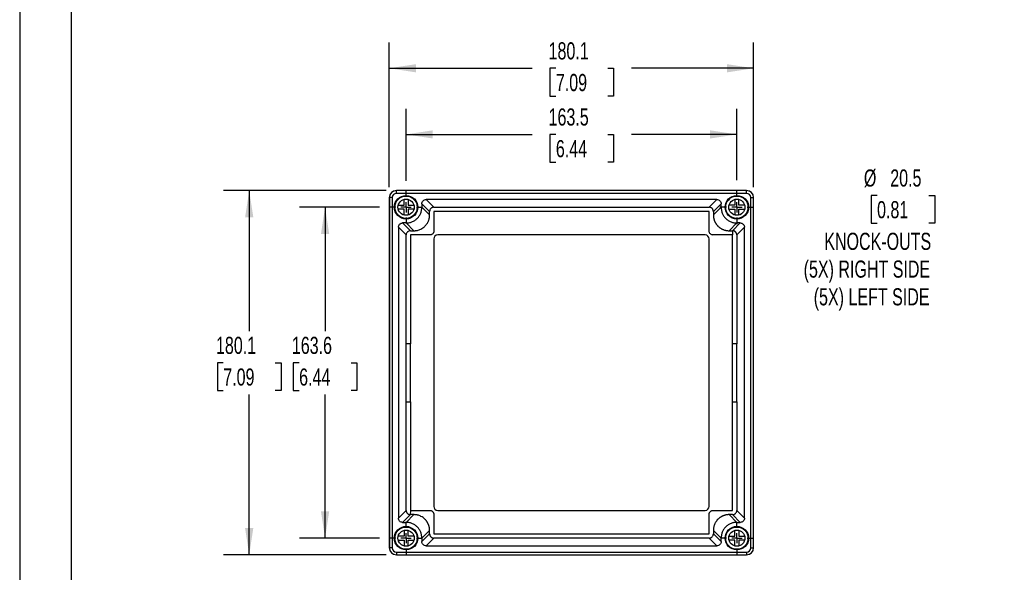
# Model space of a CAD drawing. Header units: millimetres. Extents: x 0 to 1118, y 0 to 864.
# Tile 2 of 11: x 0 to 487, y 312 to 585. Entities that reach past the tile are written whole.
import ezdxf

# ---------------------------------------------------------------- set-up
doc = ezdxf.new("R2010")
doc.units = ezdxf.units.MM
doc.header["$LTSCALE"] = 4
doc.linetypes.add('CENTERX2', pattern=[20.32, 12.7, -2.54, 2.54, -2.54])
doc.layers.add('CENTER', color=40, linetype='CENTERX2')
doc.layers.add('DIMENSIONS', color=140, linetype='Continuous', lineweight=25)
doc.layers.add('TEXT', color=140, linetype='Continuous', lineweight=25)
doc.styles.add('SLDTEXTSTYLE0', font='TXT', dxfattribs={"width": 0.7})
doc.dimstyles.new('SLDDIMSTYLE0', dxfattribs={"dimtxt": 8.632031, "dimasz": 13.208, "dimexe": 0, "dimexo": 0.0625, "dimgap": 2.158008, "dimtad": 0, "dimtih": 1, "dimtoh": 1, "dimdec": 1, "dimrnd": 1e-09, "dimzin": 12, "dimdsep": 46, "dimtxsty": 'SLDTEXTSTYLE0', "dimsah": 1, "dimcen": 0.09, "dimadec": 0, "dimazin": 3, "dimtfac": 1, "dimtdec": 1, "dimtofl": 0, "dimtmove": 0, "dimatfit": 3, "dimfxl": 0, "dimfrac": 2, "dimtolj": 1, "dimtzin": 12, "dimarcsym": 0})
doc.dimstyles.new('SLDDIMSTYLE2', dxfattribs={"dimtxt": 8.632031, "dimasz": 13.208, "dimexe": 0, "dimexo": 0.0625, "dimgap": 2.158008, "dimtad": 0, "dimtih": 1, "dimtoh": 1, "dimdec": 1, "dimrnd": 1e-09, "dimzin": 12, "dimdsep": 46, "dimtxsty": 'SLDTEXTSTYLE0', "dimsah": 1, "dimcen": 0, "dimadec": 0, "dimazin": 3, "dimtfac": 1, "dimtdec": 1, "dimtofl": 0, "dimtmove": 0, "dimatfit": 3, "dimfxl": 0, "dimfrac": 2, "dimtolj": 1, "dimtzin": 12, "dimarcsym": 0})

# ---------------------------------------------------------------- blocks, each defined once
blk = doc.blocks.new('_D')
at = {"layer": 'DIMENSIONS'}
for p, q in [((177.88, 492.61), (138.25, 492.61)), ((150.95, 492.61), (150.95, 431.35)), ((138.13, 415.7), (135.23, 415.7)), ((135.23, 415.7), (135.23, 401.98)), ((163.78, 415.7), (166.68, 415.7)), ((166.68, 415.7), (166.68, 401.98)), ((135.23, 401.98), (138.13, 401.98)), ((150.95, 329.01), (150.95, 400.05)), ((166.68, 401.98), (163.78, 401.98)), ((177.88, 329.01), (138.25, 329.01))]:
    blk.add_line(p, q, dxfattribs=at)
for points in [[(150.95, 492.61), (148.92, 479.4), (152.99, 479.4)], [(150.95, 329.01), (152.99, 342.21), (148.92, 342.21)]]:
    blk.add_solid(points, dxfattribs=at)
at = {"layer": 'DIMENSIONS', "char_height": 8.467, "attachment_point": 1, "style": 'SLDTEXTSTYLE0'}
for s, insert in [('163.6', (134.54, 428.55)), ('6.44', (138.13, 412.9))]:
    blk.add_mtext(s, dxfattribs=dict(at, insert=insert))
blk = doc.blocks.new('_D_1')
at = {"layer": 'DIMENSIONS'}
for p, q in [((181.12, 500.86), (100.76, 500.86)), ((113.46, 500.86), (113.46, 431.35)), ((100.63, 415.7), (97.73, 415.7)), ((97.73, 415.7), (97.73, 401.98)), ((126.28, 415.7), (129.18, 415.7)), ((129.18, 415.7), (129.18, 401.98)), ((97.73, 401.98), (100.63, 401.98)), ((113.46, 320.76), (113.46, 400.05)), ((129.18, 401.98), (126.28, 401.98)), ((181.12, 320.76), (100.76, 320.76))]:
    blk.add_line(p, q, dxfattribs=at)
for points in [[(113.46, 500.86), (111.43, 487.65), (115.49, 487.65)], [(113.46, 320.76), (115.49, 333.96), (111.43, 333.96)]]:
    blk.add_solid(points, dxfattribs=at)
at = {"layer": 'DIMENSIONS', "char_height": 8.467, "attachment_point": 1, "style": 'SLDTEXTSTYLE0'}
for s, insert in [('180.1', (97.04, 428.55)), ('7.09', (100.63, 412.9))]:
    blk.add_mtext(s, dxfattribs=dict(at, insert=insert))
blk = doc.blocks.new('_D_2')
at = {"layer": 'DIMENSIONS'}
for p, q in [((191, 505.73), (191, 541.3)), ((354.5, 506.03), (354.5, 541.3)), ((191, 528.6), (253.34, 528.6)), ((265.03, 528.6), (262.13, 528.6)), ((262.13, 528.6), (262.13, 514.88)), ((290.68, 528.6), (293.58, 528.6)), ((293.58, 528.6), (293.58, 514.88)), ((354.5, 528.6), (302.38, 528.6)), ((262.13, 514.88), (265.03, 514.88)), ((293.58, 514.88), (290.68, 514.88))]:
    blk.add_line(p, q, dxfattribs=at)
for points in [[(191, 528.6), (204.21, 526.57), (204.21, 530.63)], [(354.5, 528.6), (341.29, 530.63), (341.29, 526.57)]]:
    blk.add_solid(points, dxfattribs=at)
at = {"layer": 'DIMENSIONS', "char_height": 8.467, "attachment_point": 1, "style": 'SLDTEXTSTYLE0'}
for s, insert in [('163.5', (261.44, 541.45)), ('6.44', (265.03, 525.8))]:
    blk.add_mtext(s, dxfattribs=dict(at, insert=insert))
blk = doc.blocks.new('_D_3')
at = {"layer": 'DIMENSIONS'}
for p, q in [((182.7, 502.44), (182.7, 574)), ((362.8, 502.44), (362.8, 574)), ((182.7, 561.3), (253.34, 561.3)), ((265.03, 561.3), (262.13, 561.3)), ((262.13, 561.3), (262.13, 547.58)), ((290.68, 561.3), (293.58, 561.3)), ((293.58, 561.3), (293.58, 547.58)), ((362.8, 561.3), (302.38, 561.3)), ((262.13, 547.58), (265.03, 547.58)), ((293.58, 547.58), (290.68, 547.58))]:
    blk.add_line(p, q, dxfattribs=at)
for points in [[(182.7, 561.3), (195.91, 559.26), (195.91, 563.33)], [(362.8, 561.3), (349.59, 563.33), (349.59, 559.26)]]:
    blk.add_solid(points, dxfattribs=at)
at = {"layer": 'DIMENSIONS', "char_height": 8.467, "attachment_point": 1, "style": 'SLDTEXTSTYLE0'}
for s, insert in [('180.1', (261.44, 574.14)), ('7.09', (265.03, 558.49))]:
    blk.add_mtext(s, dxfattribs=dict(at, insert=insert))
blk = doc.blocks.new('SW_CENTERMARKSYMBOL_0')
at = {"layer": 'CENTER', "color": 0}
for p, q in [((0, 5.08), (0, 8.04)), ((-5.08, 0), (-8.04, 0)), ((0, 0), (-2.54, 0)), ((0, 0), (0, 2.54)), ((0, 0), (0, -2.54)), ((0, 0), (2.54, 0)), ((5.08, 0), (8.04, 0)), ((0, -5.08), (0, -8.04))]:
    blk.add_line(p, q, dxfattribs=at)
blk = doc.blocks.new('SW_CENTERMARKSYMBOL_1')
at = {"layer": 'CENTER', "color": 0}
for p, q in [((0, 5.08), (0, 8.04)), ((-5.08, 0), (-8.04, 0)), ((0, 0), (-2.54, 0)), ((0, 0), (0, 2.54)), ((0, 0), (0, -2.54)), ((0, 0), (2.54, 0)), ((5.08, 0), (8.04, 0)), ((0, -5.08), (0, -8.04))]:
    blk.add_line(p, q, dxfattribs=at)
blk = doc.blocks.new('SW_CENTERMARKSYMBOL_2')
at = {"layer": 'CENTER', "color": 0}
for p, q in [((0, 5.08), (0, 8.04)), ((-5.08, 0), (-8.04, 0)), ((0, 0), (-2.54, 0)), ((0, 0), (0, 2.54)), ((0, 0), (0, -2.54)), ((0, 0), (2.54, 0)), ((5.08, 0), (8.04, 0)), ((0, -5.08), (0, -8.04))]:
    blk.add_line(p, q, dxfattribs=at)
blk = doc.blocks.new('SW_CENTERMARKSYMBOL_3')
at = {"layer": 'CENTER', "color": 0}
for p, q in [((0, 5.08), (0, 8.34)), ((-5.08, 0), (-8.34, 0)), ((0, 0), (-2.54, 0)), ((0, 0), (0, 2.54)), ((0, 0), (0, -2.54)), ((0, 0), (2.54, 0)), ((5.08, 0), (8.34, 0)), ((0, -5.08), (0, -8.34))]:
    blk.add_line(p, q, dxfattribs=at)
blk = doc.blocks.new('_D_8')
at = {"layer": 'DIMENSIONS'}
for p, q in [((423.8, 498.43), (420.9, 498.43)), ((420.9, 498.43), (420.9, 484.71)), ((449.45, 498.43), (452.34, 498.43)), ((452.34, 498.43), (452.34, 484.71)), ((420.9, 484.71), (423.8, 484.71)), ((452.34, 484.71), (449.45, 484.71)), ((514.31, 472.18), (492.09, 472.18)), ((611.54, 464.15), (514.31, 472.18))]:
    blk.add_line(p, q, dxfattribs=at)
blk.add_solid([(611.54, 464.15), (598.54, 467.26), (598.21, 463.21)], dxfattribs=at)
at = {"layer": 'DIMENSIONS', "attachment_point": 1, "style": 'SLDTEXTSTYLE0'}
for s, insert, char_height in [('%%c', (417.28, 511.28), 8.467), ('20.5', (430.31, 511.28), 8.467), ('0.81', (423.8, 495.63), 8.467), ('KNOCK-OUTS', (397.71, 479.98), 8.467), ('(5X) RIGHT SIDE', (387.51, 466.26), 8.4667), ('(5X) LEFT SIDE', (392.48, 452.54), 8.4667)]:
    blk.add_mtext(s, dxfattribs=dict(at, insert=insert, char_height=char_height))

msp = doc.modelspace()

# ---------------------------------------------------------------- linework, layer by layer
at = {"color": 7, "linetype": 'Continuous'}
msp.add_line((0.01, 863.61), (0.01, 0.01), dxfattribs=at)
for p, q in [((182.7, 497.36), (182.7, 324.26)), ((184.15, 497.36), (182.75, 497.36)), ((182.75, 497.36), (182.75, 324.26)), ((184.15, 497.36), (184.15, 324.26)), ((359.3, 500.86), (186.2, 500.86)), ((186.25, 499.46), (186.25, 500.86)), ((359.25, 500.86), (186.25, 500.86)), ((359.25, 499.46), (186.25, 499.46)), ((190, 493.61), (190, 496.48)), ((192, 496.48), (192, 493.61)), ((353.5, 496.48), (353.5, 493.61)), ((355.5, 493.61), (355.5, 496.48)), ((359.25, 499.46), (359.25, 500.86)), ((361.36, 324.26), (361.36, 497.36)), ((361.36, 497.36), (362.75, 497.36)), ((362.75, 324.26), (362.75, 497.36)), ((362.8, 324.26), (362.8, 497.36)), ((187.13, 493.61), (190, 493.61)), ((190, 491.61), (187.13, 491.61)), ((190, 488.73), (190, 491.61)), ((192, 493.61), (194.87, 493.61)), ((192, 491.61), (192, 488.73)), ((194.87, 491.61), (192, 491.61)), ((202.63, 490.48), (198.8, 494.31)), ((198.8, 494.31), (198.8, 492.6)), ((198.8, 492.6), (202.63, 488.77)), ((200.9, 496.41), (204.72, 492.58)), ((344.6, 496.41), (200.9, 496.41)), ((204.72, 492.58), (340.78, 492.58)), ((340.78, 492.58), (344.6, 496.41)), ((346.7, 494.31), (342.88, 490.48)), ((342.88, 488.77), (346.7, 492.6)), ((346.7, 492.6), (346.7, 494.31)), ((353.5, 493.61), (350.63, 493.61)), ((350.63, 491.61), (353.5, 491.61)), ((353.5, 491.61), (353.5, 488.73)), ((358.37, 493.61), (355.5, 493.61)), ((355.5, 488.73), (355.5, 491.61)), ((355.5, 491.61), (358.37, 491.61)), ((202.63, 488.77), (202.63, 490.48)), ((342.88, 490.48), (342.88, 488.77)), ((191.03, 478.88), (187.2, 482.71)), ((187.2, 482.71), (187.2, 338.9)), ((189.3, 484.81), (193.12, 480.98)), ((191.01, 484.81), (189.3, 484.81)), ((194.84, 480.98), (191.01, 484.81)), ((354.49, 484.81), (350.66, 480.98)), ((352.38, 480.98), (356.2, 484.81)), ((358.3, 482.71), (354.48, 478.88)), ((356.2, 484.81), (354.49, 484.81)), ((358.3, 338.9), (358.3, 482.71)), ((191.03, 425.15), (191.03, 478.88)), ((193.12, 480.98), (194.84, 480.98)), ((202.73, 478.88), (193.23, 478.88)), ((338.8, 478.91), (206.7, 478.91)), ((350.66, 480.98), (352.38, 480.98)), ((354.48, 478.88), (354.48, 425.15)), ((204.7, 476.91), (204.7, 344.71)), ((340.8, 344.71), (340.8, 476.91)), ((193.13, 425.15), (191.03, 425.15)), ((191.03, 396.46), (191.03, 425.15)), ((193.13, 396.46), (193.13, 425.15)), ((354.48, 425.15), (352.37, 425.15)), ((352.37, 396.46), (352.37, 425.15)), ((354.48, 396.46), (354.48, 425.15)), ((191.03, 342.73), (191.03, 396.46)), ((191.03, 396.46), (193.13, 396.46)), ((352.37, 396.46), (354.48, 396.46)), ((354.48, 396.46), (354.48, 342.73)), ((187.2, 338.9), (191.03, 342.73)), ((193.11, 340.63), (193.34, 342.74)), ((206.7, 342.71), (338.8, 342.71)), ((354.48, 342.73), (358.3, 338.9)), ((193.12, 340.63), (189.3, 336.81)), ((189.3, 336.81), (191.01, 336.81)), ((191.01, 336.81), (194.84, 340.63)), ((194.84, 340.63), (193.12, 340.63)), ((352.38, 340.63), (350.66, 340.63)), ((350.66, 340.63), (354.49, 336.81)), ((356.2, 336.81), (352.38, 340.63)), ((354.49, 336.81), (356.2, 336.81)), ((190, 332.88), (190, 330.01)), ((192, 330.01), (192, 332.88)), ((202.63, 332.84), (198.8, 329.02)), ((198.8, 327.3), (202.63, 331.13)), ((202.63, 331.13), (202.63, 332.84)), ((342.88, 332.84), (342.88, 331.13)), ((346.7, 329.02), (342.88, 332.84)), ((342.88, 331.13), (346.7, 327.3)), ((353.5, 330.01), (353.5, 332.88)), ((355.5, 332.88), (355.5, 330.01)), ((190, 330.01), (187.13, 330.01)), ((187.13, 328.01), (190, 328.01)), ((190, 328.01), (190, 325.13)), ((194.87, 330.01), (192, 330.01)), ((192, 328.01), (194.87, 328.01)), ((192, 325.13), (192, 328.01)), ((198.8, 329.02), (198.8, 327.3)), ((204.72, 329.03), (200.9, 325.21)), ((340.78, 329.03), (204.72, 329.03)), ((344.6, 325.21), (340.78, 329.03)), ((346.7, 327.3), (346.7, 329.02)), ((350.63, 330.01), (353.5, 330.01)), ((353.5, 328.01), (350.63, 328.01)), ((353.5, 325.13), (353.5, 328.01)), ((355.5, 330.01), (358.37, 330.01)), ((355.5, 328.01), (355.5, 325.13)), ((358.37, 328.01), (355.5, 328.01)), ((184.15, 324.26), (182.75, 324.26)), ((186.25, 322.15), (359.25, 322.15)), ((186.25, 322.15), (186.25, 320.76)), ((200.9, 325.21), (344.6, 325.21)), ((359.25, 322.15), (359.25, 320.76)), ((361.36, 324.26), (362.75, 324.26)), ((186.2, 320.76), (359.3, 320.76)), ((186.25, 320.76), (359.25, 320.76))]:
    msp.add_line(p, q)
at = {"flags": 128}
for points in [[(352.39, 480.98), (352.3, 479.6), (352.26, 478.88)], [(193.34, 342.74), (198.6, 342.74), (202.73, 342.74)], [(340.77, 331.23), (340.77, 336.56), (340.77, 340.74)]]:
    msp.add_lwpolyline(points, dxfattribs=at)
for centre, radius in [((191, 492.61), 5.8), ((191, 492.61), 5.5), ((191, 492.61), 4), ((354.5, 492.61), 5.8), ((354.5, 492.61), 5.5), ((354.5, 492.61), 4), ((191, 329.01), 5.8), ((191, 329.01), 5.5), ((191, 329.01), 4), ((354.5, 329.01), 5.8), ((354.5, 329.01), 5.5), ((354.5, 329.01), 4)]:
    msp.add_circle(centre, radius)
for centre, radius, start, end in [((186.2, 497.36), 3.5, 90, 180), ((186.25, 497.36), 3.5, 90, 180), ((186.25, 497.36), 2.11, 90, 180), ((359.25, 497.36), 3.5, 0, 90), ((359.25, 497.36), 2.11, 0, 90), ((359.3, 497.36), 3.5, 0, 90), ((206.7, 476.91), 2, 90, 180), ((338.8, 476.91), 2, 0, 90), ((206.7, 344.71), 2, 180, 270), ((338.8, 344.71), 2, 270, 0), ((186.2, 324.26), 3.5, 180, 270), ((186.25, 324.26), 3.5, 180, 270), ((186.25, 324.26), 2.11, 180, 270), ((359.25, 324.26), 2.11, 270, 0), ((359.25, 324.26), 3.5, 270, 0), ((359.3, 324.26), 3.5, 270, 0)]:
    msp.add_arc(centre, radius, start, end)
for points, knots in [([(191.01, 484.81), (191.47, 484.81), (191.95, 484.85), (192.91, 485.03), (193.4, 485.16), (194.36, 485.54), (194.83, 485.78), (195.72, 486.37), (196.14, 486.71), (196.9, 487.47), (197.24, 487.89), (197.82, 488.78), (198.06, 489.25), (198.44, 490.21), (198.58, 490.69), (198.76, 491.66), (198.8, 492.14), (198.8, 492.6)], [0, 0, 0, 0, 0.125, 0.125, 0.25, 0.25, 0.375, 0.375, 0.5, 0.5, 0.625, 0.625, 0.75, 0.75, 0.875, 0.875, 1, 1, 1, 1]), ([(198.8, 494.31), (198.8, 494.56), (198.85, 494.82), (199.05, 495.34), (199.21, 495.59), (199.62, 496), (199.87, 496.16), (200.38, 496.36), (200.65, 496.41), (200.9, 496.41)], [0, 0, 0, 0, 0.25, 0.25, 0.5, 0.5, 0.75, 0.75, 1, 1, 1, 1]), ([(204.72, 492.58), (204.69, 492.58), (204.62, 492.58), (204.49, 492.57), (204.25, 492.53), (203.93, 492.44), (203.56, 492.25), (203.13, 491.9), (202.83, 491.46), (202.71, 491.07), (202.67, 490.9), (202.65, 490.79), (202.64, 490.71), (202.63, 490.64), (202.63, 490.57), (202.63, 490.52), (202.63, 490.48)], [0, 0, 0, 0, 0.028022, 0.062761, 0.125077, 0.250339, 0.362635, 0.500288, 0.748898, 0.837445, 0.87413, 0.905597, 0.937016, 0.952726, 0.968473, 1, 1, 1, 1]), ([(342.88, 490.48), (342.88, 490.5), (342.88, 490.52), (342.88, 490.55), (342.88, 490.57), (342.88, 490.57), (342.87, 490.64), (342.86, 490.74), (342.83, 490.93), (342.81, 491.02), (342.72, 491.29), (342.65, 491.45), (342.46, 491.75), (342.35, 491.88), (342, 492.21), (341.75, 492.36), (341.39, 492.49), (341.27, 492.53), (341.1, 492.56), (341.04, 492.56), (340.93, 492.58), (340.87, 492.58), (340.78, 492.58)], [0, 0, 0, 0, 0.0625, 0.09375, 0.09375, 0.125, 0.125, 0.1875, 0.1875, 0.25, 0.25, 0.375, 0.375, 0.5, 0.5, 0.75, 0.75, 0.875, 0.875, 0.9375, 0.9375, 1, 1, 1, 1]), ([(344.6, 496.41), (344.85, 496.41), (345.12, 496.36), (345.63, 496.16), (345.88, 496), (346.29, 495.59), (346.45, 495.34), (346.66, 494.82), (346.7, 494.56), (346.7, 494.31)], [0, 0, 0, 0, 0.25, 0.25, 0.5, 0.5, 0.75, 0.75, 1, 1, 1, 1]), ([(346.7, 492.6), (346.7, 492.14), (346.74, 491.66), (346.92, 490.69), (347.06, 490.21), (347.44, 489.25), (347.68, 488.78), (348.26, 487.89), (348.6, 487.47), (349.36, 486.71), (349.78, 486.37), (350.67, 485.78), (351.14, 485.54), (352.1, 485.16), (352.59, 485.03), (353.55, 484.85), (354.03, 484.81), (354.49, 484.81)], [0, 0, 0, 0, 0.125, 0.125, 0.25, 0.25, 0.375, 0.375, 0.5, 0.5, 0.625, 0.625, 0.75, 0.75, 0.875, 0.875, 1, 1, 1, 1]), ([(194.84, 480.98), (194.93, 480.98), (195.12, 480.98), (195.4, 481), (195.69, 481.02), (195.98, 481.06), (196.28, 481.11), (196.76, 481.21), (197.42, 481.4), (198.36, 481.79), (199.36, 482.38), (200.16, 483.05), (200.68, 483.61), (200.99, 483.98), (201.28, 484.38), (201.55, 484.8), (201.79, 485.24), (202, 485.7), (202.19, 486.18), (202.35, 486.67), (202.47, 487.18), (202.56, 487.7), (202.62, 488.23), (202.62, 488.59), (202.63, 488.77)], [0, 0, 0, 0, 0.022671, 0.045825, 0.069459, 0.093576, 0.118175, 0.143256, 0.215182, 0.285152, 0.393146, 0.49942, 0.538822, 0.578641, 0.61888, 0.659537, 0.700615, 0.742115, 0.784036, 0.82638, 0.869148, 0.91234, 0.955957, 1, 1, 1, 1]), ([(352.26, 478.88), (351.51, 478.88), (348.52, 478.88), (345.41, 478.87), (343, 478.88), (342.77, 478.87), (342.58, 478.88), (342.25, 478.93), (341.81, 479.09), (341.37, 479.42), (341.02, 479.85), (340.85, 480.28), (340.78, 480.62), (340.77, 480.92), (340.77, 482), (340.77, 483.9), (340.77, 486.27), (340.77, 488.36), (340.77, 489.61), (340.77, 490.28), (340.77, 490.35), (340.77, 490.38), (340.77, 490.41), (340.76, 490.43), (340.73, 490.46), (340.7, 490.47), (340.67, 490.48), (340.63, 490.48), (340.53, 490.48), (340.36, 490.48), (338.57, 490.48), (335.2, 490.47), (330.25, 490.48), (320.97, 490.48), (307.34, 490.48), (287.45, 490.48), (265.61, 490.48), (247.4, 490.48), (234.77, 490.48), (227.7, 490.48), (220.64, 490.48), (214.71, 490.48), (209.93, 490.48), (207.34, 490.48), (205.82, 490.48), (205.46, 490.48), (205.18, 490.48), (205.02, 490.48), (204.91, 490.48), (204.85, 490.47), (204.81, 490.47), (204.78, 490.46), (204.75, 490.44), (204.74, 490.41), (204.73, 490.38), (204.73, 490.32), (204.73, 490.22), (204.73, 490.05), (204.73, 489.81), (204.73, 489.5), (204.73, 489.13), (204.73, 488.69), (204.73, 488.18), (204.73, 487.6), (204.73, 486.96), (204.73, 486.25), (204.73, 485.4), (204.73, 484.45), (204.73, 483.41), (204.73, 482.38), (204.73, 481.61), (204.73, 481.11), (204.73, 480.9), (204.73, 480.69), (204.7, 480.51), (204.66, 480.34), (204.58, 480.1), (204.38, 479.69), (204, 479.29), (203.62, 479.07), (203.4, 478.99), (203.23, 478.93), (203.01, 478.89), (202.82, 478.88), (202.73, 478.88)], [0, 0, 0, 0, 0.0131162, 0.0523979, 0.0546389, 0.0554493, 0.0563535, 0.0580452, 0.0612471, 0.0644522, 0.0676592, 0.0708492, 0.07249, 0.0737635, 0.0760247, 0.0915107, 0.1069968, 0.1176182, 0.1282396, 0.1290013, 0.1292759, 0.1294675, 0.1295746, 0.1297379, 0.130012, 0.1301738, 0.1303384, 0.1304955, 0.1308864, 0.1321372, 0.1333879, 0.162349, 0.1913101, 0.2202712, 0.3253436, 0.430416, 0.5695422, 0.7086684, 0.7499986, 0.7913289, 0.8326591, 0.8739894, 0.8953374, 0.9166854, 0.9193425, 0.9219996, 0.923123, 0.9242464, 0.9247647, 0.9251126, 0.9252902, 0.9254636, 0.9256542, 0.9258449, 0.9260363, 0.9262512, 0.9268607, 0.9278647, 0.9292633, 0.9310563, 0.9332439, 0.9358259, 0.9388025, 0.9421737, 0.9459393, 0.9500995, 0.9546541, 0.9607265, 0.9667988, 0.9728712, 0.9789435, 0.9802656, 0.9815878, 0.9827372, 0.9838356, 0.9848015, 0.9857646, 0.9883897, 0.9927525, 0.9952019, 0.995984, 0.9967885, 0.9983893, 1, 1, 1, 1]), ([(342.88, 488.77), (342.88, 488.68), (342.88, 488.49), (342.89, 488.21), (342.92, 487.93), (342.95, 487.66), (343, 487.39), (343.05, 487.12), (343.11, 486.85), (343.18, 486.59), (343.26, 486.33), (343.35, 486.08), (343.45, 485.83), (343.55, 485.58), (343.67, 485.34), (343.79, 485.11), (343.91, 484.88), (344.05, 484.66), (344.19, 484.44), (344.33, 484.23), (344.49, 484.02), (344.64, 483.82), (344.81, 483.63), (344.98, 483.44), (345.21, 483.21), (345.5, 482.93), (345.88, 482.62), (346.28, 482.33), (346.7, 482.06), (347.14, 481.82), (347.6, 481.6), (348.08, 481.42), (348.57, 481.26), (349.08, 481.14), (349.6, 481.05), (350.13, 480.99), (350.49, 480.98), (350.66, 480.98)], [0, 0, 0, 0, 0.02297, 0.045826, 0.06857, 0.0912, 0.113717, 0.136121, 0.158412, 0.18059, 0.202655, 0.224608, 0.246448, 0.268176, 0.289792, 0.311296, 0.332687, 0.353967, 0.375135, 0.396191, 0.417135, 0.437968, 0.45869, 0.479301, 0.4998, 0.539254, 0.57911, 0.61937, 0.660034, 0.701103, 0.742578, 0.78446, 0.82675, 0.869448, 0.912556, 0.956073, 1, 1, 1, 1]), ([(187.2, 482.71), (187.2, 482.96), (187.25, 483.22), (187.45, 483.74), (187.61, 483.99), (188.02, 484.4), (188.27, 484.56), (188.78, 484.76), (189.05, 484.81), (189.3, 484.81)], [0, 0, 0, 0, 0.25, 0.25, 0.5, 0.5, 0.75, 0.75, 1, 1, 1, 1]), ([(356.2, 484.81), (356.45, 484.81), (356.72, 484.76), (357.23, 484.56), (357.48, 484.4), (357.89, 483.99), (358.05, 483.74), (358.26, 483.22), (358.3, 482.96), (358.3, 482.71)], [0, 0, 0, 0, 0.25, 0.25, 0.5, 0.5, 0.75, 0.75, 1, 1, 1, 1]), ([(193.12, 480.98), (193.12, 480.98), (193.12, 480.98), (193.11, 480.98), (193.09, 480.98), (193.05, 480.98), (192.98, 480.98), (192.91, 480.97), (192.78, 480.95), (192.68, 480.94), (192.39, 480.86), (192.19, 480.78), (191.86, 480.56), (191.75, 480.48), (191.54, 480.26), (191.43, 480.13), (191.25, 479.83), (191.16, 479.66), (191.08, 479.37), (191.05, 479.22), (191.03, 479.05), (191.03, 478.96), (191.03, 478.92), (191.03, 478.9), (191.03, 478.89), (191.03, 478.89), (191.03, 478.89), (191.03, 478.88)], [0, 0, 0, 0, 0.007812, 0.007812, 0.015625, 0.03125, 0.0625, 0.125, 0.125, 0.25, 0.25, 0.5, 0.5, 0.625, 0.625, 0.75, 0.75, 0.875, 0.875, 0.9375, 0.96875, 0.984375, 0.992188, 0.992188, 0.996094, 0.996094, 1, 1, 1, 1]), ([(193.23, 478.88), (193.23, 478.88), (193.23, 478.88), (193.22, 478.88), (193.22, 478.88), (193.22, 478.88), (193.22, 478.87), (193.22, 478.87), (193.21, 478.87), (193.21, 478.87), (193.2, 478.87), (193.2, 478.87), (193.19, 478.87), (193.18, 478.86), (193.17, 478.85), (193.16, 478.85), (193.15, 478.83), (193.14, 478.82), (193.13, 478.8), (193.13, 478.8), (193.13, 478.79), (193.13, 478.79), (193.13, 478.79), (193.13, 478.78), (193.13, 478.76), (193.13, 478.68), (193.13, 478.07), (193.13, 476.41), (193.13, 472.67), (193.13, 465.07), (193.13, 458.35), (193.13, 444.63), (193.13, 435.1), (193.13, 425.15)], [0, 0, 0, 0, 0.000122, 0.000122, 0.000244, 0.000244, 0.000488, 0.000488, 0.000977, 0.001953, 0.001953, 0.003906, 0.003906, 0.007813, 0.007813, 0.015625, 0.015625, 0.023437, 0.023437, 0.025391, 0.025391, 0.025879, 0.025879, 0.026367, 0.026367, 0.027344, 0.03125, 0.0625, 0.125, 0.25, 0.5, 0.5, 1, 1, 1, 1]), ([(352.37, 425.15), (352.37, 430.02), (352.37, 439.76), (352.37, 451.68), (352.37, 460.94), (352.37, 466.37), (352.37, 470.66), (352.37, 473.26), (352.37, 475.32), (352.37, 476.59), (352.37, 477.61), (352.37, 478.17), (352.37, 478.55), (352.37, 478.69), (352.37, 478.77), (352.37, 478.79), (352.37, 478.81), (352.36, 478.84), (352.33, 478.86), (352.31, 478.87), (352.29, 478.88), (352.27, 478.88), (352.26, 478.88)], [0, 0, 0, 0, 0.2714528, 0.5429056, 0.665264, 0.7876225, 0.8458752, 0.9041279, 0.9325581, 0.9609883, 0.9750338, 0.9890792, 0.9925731, 0.9960671, 0.996797, 0.9971491, 0.9974161, 0.9978439, 0.9985925, 0.9990105, 0.9992576, 1, 1, 1, 1]), ([(354.48, 478.88), (354.48, 478.9), (354.47, 478.94), (354.48, 479.02), (354.46, 479.14), (354.43, 479.31), (354.39, 479.49), (354.33, 479.66), (354.26, 479.81), (354.19, 479.95), (354.11, 480.07), (354.03, 480.18), (353.95, 480.27), (353.88, 480.35), (353.8, 480.42), (353.73, 480.49), (353.66, 480.54), (353.59, 480.59), (353.53, 480.64), (353.47, 480.68), (353.41, 480.71), (353.35, 480.74), (353.29, 480.77), (353.24, 480.79), (353.19, 480.82), (353.14, 480.84), (353.1, 480.85), (353.05, 480.87), (353.01, 480.88), (352.97, 480.9), (352.93, 480.91), (352.89, 480.92), (352.86, 480.93), (352.82, 480.93), (352.79, 480.94), (352.76, 480.95), (352.73, 480.95), (352.7, 480.96), (352.67, 480.96), (352.65, 480.96), (352.62, 480.97), (352.6, 480.97), (352.58, 480.97), (352.56, 480.97), (352.54, 480.97), (352.52, 480.98), (352.5, 480.98), (352.49, 480.98), (352.47, 480.98), (352.46, 480.98), (352.45, 480.98), (352.44, 480.98), (352.43, 480.98), (352.42, 480.98), (352.41, 480.98), (352.41, 480.98), (352.4, 480.98), (352.39, 480.98), (352.39, 480.98), (352.39, 480.98), (352.39, 480.98)], [0, 0, 0, 0, 0.018397, 0.036591, 0.073128, 0.128912, 0.187511, 0.242792, 0.294171, 0.341572, 0.385141, 0.425196, 0.462046, 0.496048, 0.527516, 0.556715, 0.583891, 0.60926, 0.633011, 0.655305, 0.676281, 0.696055, 0.714725, 0.73238, 0.749099, 0.764952, 0.780003, 0.794303, 0.8079, 0.820836, 0.833149, 0.844871, 0.856034, 0.866663, 0.87678, 0.886408, 0.895566, 0.904271, 0.91254, 0.920388, 0.927827, 0.934871, 0.94153, 0.947815, 0.953735, 0.959295, 0.964485, 0.969297, 0.973731, 0.977788, 0.981476, 0.984803, 0.987781, 0.990424, 0.992745, 0.994759, 0.996479, 0.997918, 0.999088, 1, 1, 1, 1]), ([(193.13, 396.46), (193.13, 391.92), (193.13, 387.35), (193.13, 378.15), (193.13, 373.51), (193.13, 364.22), (193.13, 357.22), (193.13, 349.05), (193.13, 345.26), (193.13, 343.65), (193.13, 343.18), (193.13, 342.98), (193.13, 342.92), (193.13, 342.89), (193.13, 342.87), (193.13, 342.83), (193.13, 342.83), (193.13, 342.82), (193.13, 342.82), (193.14, 342.79), (193.15, 342.77), (193.17, 342.76), (193.18, 342.75), (193.19, 342.75), (193.19, 342.74), (193.21, 342.74), (193.24, 342.74), (193.34, 342.74)], [0, 0, 0, 0, 0.25, 0.25, 0.5, 0.5, 0.75, 0.875, 0.9375, 0.953125, 0.960937, 0.962891, 0.963867, 0.963867, 0.964844, 0.964844, 0.966797, 0.966797, 0.96875, 0.96875, 0.984375, 0.984375, 0.988281, 0.988281, 0.992187, 0.992187, 1, 1, 1, 1]), ([(340.77, 340.74), (340.77, 340.74), (340.77, 340.75), (340.77, 340.77), (340.77, 340.79), (340.77, 340.82), (340.77, 340.83), (340.77, 340.87), (340.78, 340.9), (340.78, 340.96), (340.79, 340.99), (340.8, 341.07), (340.81, 341.12), (340.83, 341.24), (340.85, 341.3), (340.91, 341.48), (340.95, 341.57), (341.08, 341.82), (341.17, 341.95), (341.38, 342.19), (341.5, 342.29), (341.71, 342.43), (341.78, 342.48), (341.95, 342.56), (342.04, 342.6), (342.22, 342.66), (342.29, 342.68), (342.42, 342.71), (342.47, 342.72), (342.56, 342.73), (342.58, 342.73), (342.62, 342.73), (342.65, 342.73), (342.69, 342.73), (342.7, 342.74), (342.72, 342.74), (342.72, 342.74), (342.74, 342.74), (342.75, 342.74), (342.76, 342.74), (342.76, 342.74), (342.77, 342.74), (342.78, 342.74), (342.81, 342.74), (343.23, 342.74), (343.65, 342.74), (344.89, 342.74), (345.79, 342.74), (347.25, 342.74), (347.76, 342.74), (348.8, 342.74), (349.35, 342.74), (350.45, 342.74), (351.13, 342.74), (351.85, 342.74), (352.04, 342.74), (352.13, 342.74), (352.17, 342.74), (352.21, 342.74), (352.27, 342.74), (352.28, 342.74), (352.29, 342.74), (352.3, 342.74), (352.31, 342.74), (352.31, 342.74), (352.34, 342.76), (352.36, 342.78), (352.37, 342.81), (352.37, 342.81), (352.37, 342.82), (352.37, 342.82), (352.37, 342.83), (352.37, 342.85), (352.37, 342.91), (352.37, 342.94), (352.37, 342.99), (352.37, 343.2), (352.37, 344.2), (352.37, 346.72), (352.37, 352.18), (352.37, 356.87), (352.37, 366.23), (352.37, 372.41), (352.37, 384.6), (352.37, 390.59), (352.37, 396.46)], [0, 0, 0, 0, 0.000244, 0.000244, 0.000488, 0.000488, 0.000977, 0.000977, 0.001953, 0.001953, 0.003906, 0.003906, 0.007812, 0.007812, 0.015625, 0.015625, 0.03125, 0.03125, 0.0625, 0.0625, 0.09375, 0.09375, 0.109375, 0.109375, 0.125, 0.125, 0.132812, 0.132812, 0.136719, 0.136719, 0.137695, 0.137695, 0.138672, 0.138672, 0.138916, 0.138916, 0.139038, 0.139038, 0.13916, 0.13916, 0.139282, 0.139282, 0.139404, 0.139648, 0.140625, 0.15625, 0.15625, 0.1875, 0.1875, 0.203125, 0.203125, 0.21875, 0.21875, 0.234375, 0.238281, 0.240234, 0.240234, 0.241211, 0.241211, 0.242187, 0.244141, 0.244141, 0.246094, 0.246094, 0.25, 0.25, 0.265625, 0.265625, 0.267578, 0.267578, 0.269531, 0.269531, 0.271484, 0.271484, 0.272461, 0.272461, 0.273437, 0.28125, 0.3125, 0.375, 0.5, 0.5, 0.75, 0.75, 1, 1, 1, 1]), ([(191.03, 342.73), (191.03, 342.71), (191.03, 342.66), (191.03, 342.57), (191.04, 342.45), (191.07, 342.3), (191.11, 342.13), (191.16, 341.99), (191.21, 341.87), (191.26, 341.76), (191.3, 341.68), (191.34, 341.62), (191.38, 341.57), (191.4, 341.53), (191.47, 341.43), (191.58, 341.3), (191.74, 341.15), (191.93, 341), (192.23, 340.82), (192.6, 340.68), (192.92, 340.64), (193.06, 340.63), (193.11, 340.63)], [0, 0, 0, 0, 0.0216717, 0.0420352, 0.0799479, 0.1332822, 0.1865598, 0.2333508, 0.2735189, 0.3074975, 0.3358188, 0.3589616, 0.3773669, 0.3913863, 0.4012819, 0.4837014, 0.5505264, 0.605495, 0.7000519, 0.8690771, 0.9604078, 1, 1, 1, 1]), ([(202.73, 342.74), (202.78, 342.74), (202.82, 342.73), (202.89, 342.73), (202.93, 342.73), (203.02, 342.72), (203.08, 342.71), (203.23, 342.68), (203.31, 342.65), (203.54, 342.57), (203.67, 342.51), (204.01, 342.3), (204.18, 342.13), (204.41, 341.83), (204.48, 341.71), (204.58, 341.52), (204.6, 341.44), (204.66, 341.29), (204.68, 341.2), (204.71, 341.04), (204.72, 340.99), (204.73, 340.89), (204.73, 340.85), (204.73, 340.79), (204.73, 340.77), (204.73, 340.71), (204.73, 340.69), (204.73, 340.44), (204.73, 340.21), (204.73, 339.49), (204.73, 338.98), (204.73, 337.85), (204.73, 337.23), (204.73, 335.86), (204.73, 335.1), (204.73, 333.86), (204.73, 333.43), (204.73, 332.55), (204.73, 332.08), (204.73, 331.59), (204.73, 331.5), (204.73, 331.37), (204.73, 331.33), (204.73, 331.28), (204.73, 331.26), (204.73, 331.22), (204.73, 331.21), (204.74, 331.21), (204.74, 331.2), (204.75, 331.18), (204.76, 331.17), (204.78, 331.15), (204.79, 331.15), (204.8, 331.14), (204.81, 331.14), (204.88, 331.14), (204.92, 331.14), (205, 331.14), (205.13, 331.14), (205.29, 331.14), (205.52, 331.14), (205.63, 331.14), (205.87, 331.14), (206.21, 331.14), (207.49, 331.14), (208.65, 331.14), (217.02, 331.14), (224.43, 331.14), (239.02, 331.14), (246.19, 331.14), (260.17, 331.14), (266.97, 331.14), (280.13, 331.14), (286.48, 331.14), (298.75, 331.14), (304.65, 331.14), (316.03, 331.14), (321.5, 331.14), (329.4, 331.14), (333.28, 331.14), (337.68, 331.14), (339.54, 331.14), (340.31, 331.14), (340.47, 331.14), (340.63, 331.14), (340.64, 331.14), (340.66, 331.14), (340.67, 331.14), (340.69, 331.14), (340.69, 331.14), (340.7, 331.14), (340.7, 331.14), (340.72, 331.15), (340.72, 331.15), (340.74, 331.16), (340.75, 331.17), (340.76, 331.18), (340.76, 331.19), (340.76, 331.2), (340.77, 331.2), (340.77, 331.21), (340.77, 331.21), (340.77, 331.22), (340.77, 331.22), (340.77, 331.22), (340.77, 331.22), (340.77, 331.23), (340.77, 331.23), (340.77, 331.23)], [0, 0, 0, 0, 0.000977, 0.000977, 0.001953, 0.001953, 0.003906, 0.003906, 0.007813, 0.007813, 0.015625, 0.015625, 0.03125, 0.03125, 0.039063, 0.039063, 0.042969, 0.042969, 0.046875, 0.046875, 0.048828, 0.048828, 0.049805, 0.049805, 0.050293, 0.050293, 0.050781, 0.050781, 0.054688, 0.054688, 0.0625, 0.0625, 0.070313, 0.070313, 0.078125, 0.078125, 0.082031, 0.082031, 0.085938, 0.085938, 0.086914, 0.086914, 0.087402, 0.087402, 0.087891, 0.087891, 0.088867, 0.088867, 0.089844, 0.089844, 0.09375, 0.09375, 0.095703, 0.095703, 0.097656, 0.097656, 0.098633, 0.098633, 0.099609, 0.101563, 0.101563, 0.103516, 0.103516, 0.105469, 0.109375, 0.125, 0.125, 0.25, 0.25, 0.375, 0.375, 0.5, 0.5, 0.625, 0.625, 0.75, 0.75, 0.875, 0.875, 0.9375, 0.96875, 0.984375, 0.984375, 0.988281, 0.988281, 0.988525, 0.988525, 0.98877, 0.98877, 0.989258, 0.989258, 0.990234, 0.990234, 0.992187, 0.992187, 0.996094, 0.996094, 0.998047, 0.998047, 0.999023, 0.999023, 0.999512, 0.999512, 0.999756, 0.999756, 0.999878, 0.999878, 1, 1, 1, 1]), ([(352.38, 340.63), (352.39, 340.63), (352.41, 340.63), (352.44, 340.63), (352.45, 340.63), (352.47, 340.63), (352.52, 340.64), (352.6, 340.64), (352.7, 340.66), (352.75, 340.66), (353.02, 340.72), (353.26, 340.8), (353.63, 341.04), (353.75, 341.14), (354, 341.39), (354.12, 341.54), (354.27, 341.82), (354.32, 341.92), (354.39, 342.13), (354.42, 342.24), (354.46, 342.46), (354.47, 342.55), (354.48, 342.61), (354.48, 342.62), (354.48, 342.64), (354.48, 342.68), (354.48, 342.71), (354.48, 342.73)], [0, 0, 0, 0, 0.0625, 0.0625, 0.09375, 0.09375, 0.125, 0.1875, 0.1875, 0.25, 0.25, 0.5, 0.5, 0.625, 0.625, 0.75, 0.75, 0.8125, 0.8125, 0.875, 0.875, 0.9375, 0.9375, 0.953125, 0.953125, 0.96875, 1, 1, 1, 1]), ([(189.3, 336.81), (189.05, 336.81), (188.78, 336.85), (188.27, 337.06), (188.02, 337.22), (187.61, 337.62), (187.45, 337.87), (187.25, 338.39), (187.2, 338.66), (187.2, 338.9)], [0, 0, 0, 0, 0.25, 0.25, 0.5, 0.5, 0.75, 0.75, 1, 1, 1, 1]), ([(198.8, 329.02), (198.8, 329.48), (198.76, 329.95), (198.58, 330.92), (198.44, 331.41), (198.06, 332.37), (197.82, 332.84), (197.24, 333.73), (196.9, 334.15), (196.14, 334.91), (195.72, 335.25), (194.83, 335.83), (194.36, 336.07), (193.4, 336.45), (192.91, 336.59), (191.95, 336.77), (191.47, 336.81), (191.01, 336.81)], [0, 0, 0, 0, 0.125, 0.125, 0.25, 0.25, 0.375, 0.375, 0.5, 0.5, 0.625, 0.625, 0.75, 0.75, 0.875, 0.875, 1, 1, 1, 1]), ([(202.63, 332.84), (202.63, 332.94), (202.62, 333.12), (202.61, 333.4), (202.58, 333.68), (202.55, 333.96), (202.5, 334.23), (202.45, 334.5), (202.39, 334.77), (202.32, 335.03), (202.24, 335.29), (202.15, 335.54), (202.05, 335.79), (201.94, 336.04), (201.83, 336.28), (201.71, 336.51), (201.58, 336.74), (201.45, 336.96), (201.31, 337.18), (201.16, 337.4), (201.01, 337.6), (200.85, 337.8), (200.68, 337.99), (200.51, 338.18), (200.12, 338.59), (199.43, 339.18), (198.48, 339.76), (197.54, 340.17), (196.8, 340.39), (196.19, 340.52), (195.73, 340.58), (195.28, 340.62), (194.98, 340.63), (194.84, 340.63)], [0, 0, 0, 0, 0.02304, 0.045966, 0.068779, 0.091477, 0.114062, 0.136534, 0.158892, 0.181137, 0.203269, 0.225288, 0.247194, 0.268987, 0.290667, 0.312234, 0.33369, 0.355032, 0.376263, 0.397381, 0.418388, 0.439282, 0.460065, 0.480736, 0.501295, 0.600088, 0.700624, 0.774192, 0.850395, 0.889343, 0.92726, 0.964145, 1, 1, 1, 1]), ([(350.66, 340.63), (350.57, 340.63), (350.38, 340.63), (350.11, 340.61), (349.83, 340.59), (349.55, 340.55), (349.28, 340.51), (349.01, 340.46), (348.75, 340.39), (348.49, 340.32), (348.23, 340.24), (347.98, 340.16), (347.73, 340.06), (347.48, 339.96), (347.24, 339.84), (347.01, 339.72), (346.78, 339.6), (346.56, 339.46), (346.34, 339.32), (346.13, 339.18), (345.92, 339.03), (345.72, 338.87), (345.53, 338.7), (345.34, 338.53), (345.11, 338.31), (344.83, 338.01), (344.51, 337.63), (344.22, 337.24), (343.96, 336.81), (343.71, 336.37), (343.5, 335.91), (343.31, 335.43), (343.16, 334.94), (343.03, 334.43), (342.94, 333.91), (342.89, 333.38), (342.88, 333.02), (342.88, 332.84)], [0, 0, 0, 0, 0.022922, 0.045732, 0.068432, 0.091019, 0.113496, 0.135862, 0.158117, 0.18026, 0.202293, 0.224216, 0.246028, 0.267729, 0.28932, 0.310801, 0.332172, 0.353433, 0.374584, 0.395625, 0.416557, 0.437379, 0.458092, 0.478696, 0.49919, 0.538662, 0.578543, 0.618833, 0.659533, 0.700644, 0.742168, 0.784103, 0.826453, 0.869217, 0.912395, 0.955989, 1, 1, 1, 1]), ([(354.49, 336.81), (354.03, 336.81), (353.55, 336.77), (352.59, 336.59), (352.1, 336.45), (351.14, 336.07), (350.67, 335.83), (349.78, 335.25), (349.36, 334.91), (348.6, 334.15), (348.26, 333.73), (347.68, 332.84), (347.44, 332.37), (347.06, 331.41), (346.92, 330.92), (346.74, 329.95), (346.7, 329.48), (346.7, 329.02)], [0, 0, 0, 0, 0.125, 0.125, 0.25, 0.25, 0.375, 0.375, 0.5, 0.5, 0.625, 0.625, 0.75, 0.75, 0.875, 0.875, 1, 1, 1, 1]), ([(358.3, 338.9), (358.3, 338.66), (358.26, 338.39), (358.05, 337.87), (357.89, 337.62), (357.48, 337.22), (357.23, 337.06), (356.72, 336.85), (356.45, 336.81), (356.2, 336.81)], [0, 0, 0, 0, 0.25, 0.25, 0.5, 0.5, 0.75, 0.75, 1, 1, 1, 1]), ([(202.63, 331.13), (202.63, 331.11), (202.63, 331.08), (202.63, 331.02), (202.63, 330.97), (202.64, 330.91), (202.65, 330.83), (202.66, 330.77), (202.67, 330.7), (202.71, 330.55), (202.79, 330.29), (202.97, 329.96), (203.19, 329.69), (203.39, 329.51), (203.56, 329.38), (203.73, 329.28), (203.94, 329.18), (204.13, 329.11), (204.35, 329.06), (204.53, 329.04), (204.67, 329.03), (204.72, 329.03)], [0, 0, 0, 0, 0.014473, 0.031437, 0.048783, 0.062692, 0.092865, 0.115171, 0.124937, 0.156319, 0.250113, 0.374536, 0.499682, 0.56208, 0.62461, 0.687116, 0.749439, 0.829508, 0.874509, 0.951671, 1, 1, 1, 1]), ([(340.78, 329.03), (340.82, 329.03), (340.9, 329.03), (341.04, 329.05), (341.22, 329.07), (341.4, 329.12), (341.65, 329.21), (341.94, 329.36), (342.37, 329.71), (342.64, 330.12), (342.78, 330.5), (342.83, 330.68), (342.87, 330.9), (342.87, 331.04), (342.88, 331.13)], [0, 0, 0, 0, 0.034614, 0.075743, 0.124995, 0.200801, 0.249817, 0.363674, 0.499777, 0.748228, 0.799464, 0.874015, 0.918349, 1, 1, 1, 1]), ([(200.9, 325.21), (200.65, 325.21), (200.38, 325.25), (199.87, 325.46), (199.62, 325.62), (199.21, 326.02), (199.05, 326.27), (198.85, 326.79), (198.8, 327.06), (198.8, 327.3)], [0, 0, 0, 0, 0.25, 0.25, 0.5, 0.5, 0.75, 0.75, 1, 1, 1, 1]), ([(346.7, 327.3), (346.7, 327.06), (346.66, 326.79), (346.45, 326.27), (346.29, 326.02), (345.88, 325.62), (345.63, 325.46), (345.12, 325.25), (344.85, 325.21), (344.6, 325.21)], [0, 0, 0, 0, 0.25, 0.25, 0.5, 0.5, 0.75, 0.75, 1, 1, 1, 1])]:
    msp.add_open_spline(points, degree=3, knots=knots)
for points in [[(352.39, 480.98), (352.38, 480.98), (352.38, 480.98), (352.38, 480.98)], [(193.11, 340.63), (193.11, 340.63), (193.12, 340.63), (193.12, 340.63)]]:
    msp.add_open_spline(points, degree=3)
at = {"layer": 'TEXT'}
msp.add_line((25.4, 838.2), (25.4, 25.4), dxfattribs=at)

# ---------------------------------------------------------------- block references
at = {"layer": 'CENTER'}
for name, p in [('SW_CENTERMARKSYMBOL_2', (191, 492.61)), ('SW_CENTERMARKSYMBOL_3', (354.5, 492.61)), ('SW_CENTERMARKSYMBOL_1', (191, 329.01)), ('SW_CENTERMARKSYMBOL_0', (354.5, 329.01))]:
    msp.add_blockref(name, p, dxfattribs=at)

# ---------------------------------------------------------------- dimensions: what is measured, and where the dimension line sits
at = {"layer": 'DIMENSIONS'}
for base, p1, p2, picture, middle in [((362.8, 561.3), (182.7, 497.36), (362.8, 497.36), '_D_3', (277.86, 561.3)), ((354.5, 528.6), (191, 500.65), (354.5, 500.95), '_D_2', (277.86, 528.6))]:
    dim = msp.add_linear_dim(base=base, p1=p1, p2=p2, dimstyle='SLDDIMSTYLE0', dxfattribs=at)
    dim.commit()
    dim.dimension.update_dxf_attribs({"geometry": picture, "text_midpoint": middle, "dimtype": 160})
dim = msp.add_diameter_dim_2p(p1=(631.97, 462.46), p2=(611.54, 464.15), text='<>\\PKNOCK-OUTS\\P(5X) RIGHT SIDE\\P(5X) LEFT SIDE', dimstyle='SLDDIMSTYLE2', dxfattribs=at)
dim.commit()
dim.dimension.update_dxf_attribs({"geometry": '_D_8', "text_midpoint": (436.62, 476.64), "dimtype": 163})
for base, p1, p2, picture, middle in [((113.46, 320.76), (186.2, 500.86), (186.2, 320.76), '_D_1', (113.46, 415.7)), ((150.95, 329.01), (182.96, 492.61), (182.96, 329.01), '_D', (150.95, 415.7))]:
    dim = msp.add_linear_dim(base=base, p1=p1, p2=p2, angle=90, dimstyle='SLDDIMSTYLE0', dxfattribs=at)
    dim.commit()
    dim.dimension.update_dxf_attribs({"geometry": picture, "text_midpoint": middle, "dimtype": 160})

doc.saveas('drawing.dxf')
